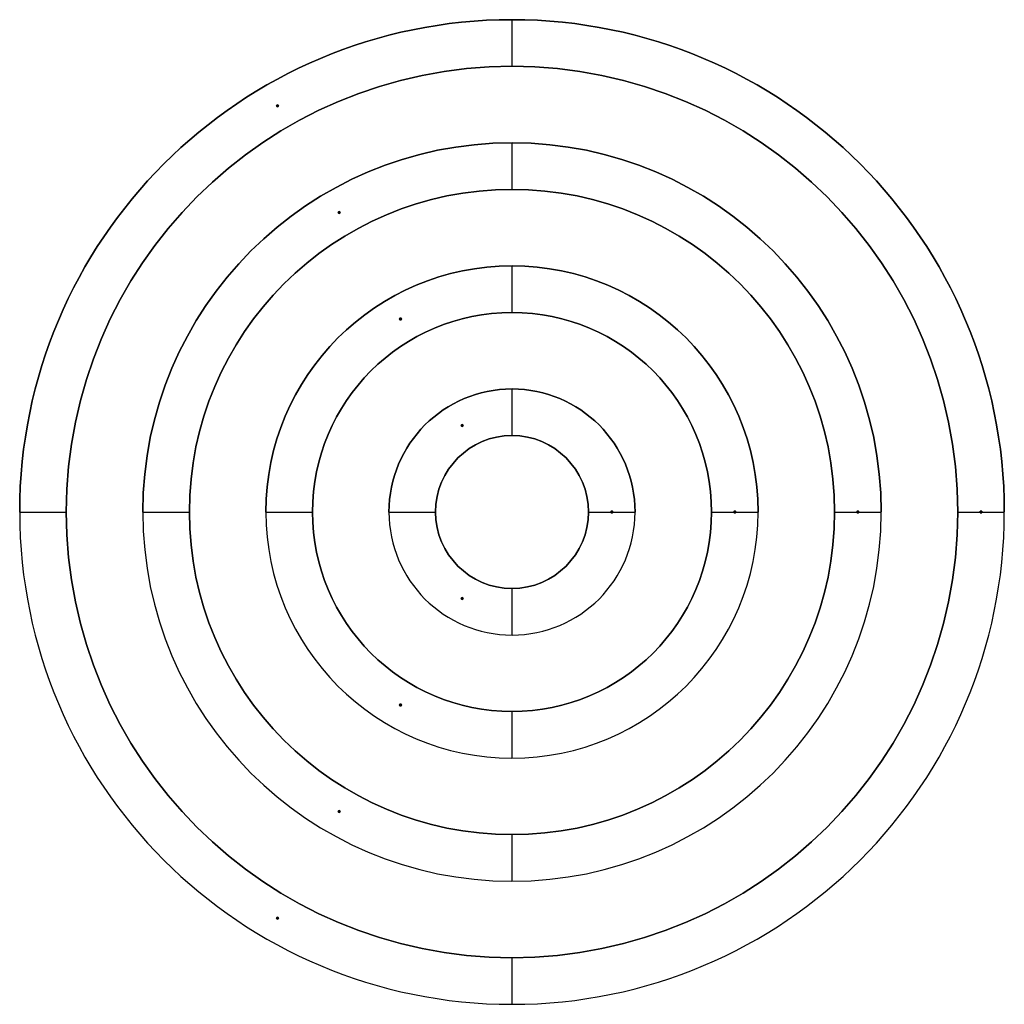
# Model space of a CAD drawing. Header units: millimetres. Extents: x -380 to 380, y -380 to 380.
import ezdxf

# ---------------------------------------------------------------- set-up
doc = ezdxf.new("R2010")
doc.units = ezdxf.units.MM
doc.layers.add('Default', color=7, linetype='Continuous', true_color=0x000000)

msp = doc.modelspace()

# ---------------------------------------------------------------- linework, layer by layer
at = {"layer": 'Default', "color": 177, "true_color": 0x303f78}
for p, q in [((0, 380, -6), (0, 380, 6)), ((0, 344, -6), (0, 380, -6)), ((0, 344, 6), (0, 380, 6)), ((0, 344, -6), (0, 344, 6)), ((0, 285, 29), (0, 285, 41)), ((0, 249, 29), (0, 285, 29)), ((0, 249, 41), (0, 285, 41)), ((0, 249, 29), (0, 249, 41)), ((0, 190, 64), (0, 190, 76)), ((0, 154, 64), (0, 190, 64)), ((0, 154, 76), (0, 190, 76)), ((0, 154, 64), (0, 154, 76)), ((0, 95, 99), (0, 95, 111)), ((0, 59, 99), (0, 95, 99)), ((0, 59, 111), (0, 95, 111)), ((0, 59, 99), (0, 59, 111)), ((-380, 0, -6), (-344, 0, -6)), ((-380, 0, 6), (-344, 0, 6)), ((-285, 0, 29), (-249, 0, 29)), ((-285, 0, 41), (-249, 0, 41)), ((-190, 0, 64), (-154, 0, 64)), ((-190, 0, 76), (-154, 0, 76)), ((-95, 0, 99), (-59, 0, 99)), ((-95, 0, 111), (-59, 0, 111)), ((59, 0, 99), (95, 0, 99)), ((59, 0, 111), (95, 0, 111)), ((154, 0, 64), (190, 0, 64)), ((154, 0, 76), (190, 0, 76)), ((249, 0, 29), (285, 0, 29)), ((249, 0, 41), (285, 0, 41)), ((344, 0, -6), (380, 0, -6)), ((344, 0, 6), (380, 0, 6)), ((0, -95, 99), (0, -59, 99)), ((0, -95, 111), (0, -59, 111)), ((0, -59, 99), (0, -59, 111)), ((0, -95, 99), (0, -95, 111)), ((0, -190, 64), (0, -154, 64)), ((0, -190, 76), (0, -154, 76)), ((0, -154, 64), (0, -154, 76)), ((0, -190, 64), (0, -190, 76)), ((0, -285, 29), (0, -249, 29)), ((0, -285, 41), (0, -249, 41)), ((0, -249, 29), (0, -249, 41)), ((0, -285, 29), (0, -285, 41)), ((0, -380, -6), (0, -344, -6)), ((0, -380, 6), (0, -344, 6)), ((0, -344, -6), (0, -344, 6)), ((0, -380, -6), (0, -380, 6))]:
    msp.add_line(p, q, dxfattribs=at)
at = {"layer": 'Default', "color": 253, "true_color": 0xa6a8ad}
for p, q in [((-181.75, 313.5, 6), (-180.25, 313.5, 6)), ((-181.75, 313.5, 600), (-180.25, 313.5, 600)), ((-181.65, 313.13, 6), (-181.65, 313.13, 600)), ((-181.38, 314.15, 6), (-181.38, 314.15, 600)), ((-181, 312.75, 6), (-181, 314.25, 6)), ((-181, 312.75, 600), (-181, 314.25, 600)), ((-180.62, 312.85, 6), (-180.62, 312.85, 600)), ((-180.35, 313.88, 6), (-180.35, 313.88, 600)), ((-134.25, 231.23, 41), (-132.75, 231.23, 41)), ((-134.25, 231.23, 600), (-132.75, 231.23, 600)), ((-134.15, 230.85, 41), (-134.15, 230.85, 600)), ((-133.88, 231.88, 41), (-133.88, 231.88, 600)), ((-133.5, 230.48, 41), (-133.5, 231.98, 41)), ((-133.5, 230.48, 600), (-133.5, 231.98, 600)), ((-133.12, 230.58, 41), (-133.12, 230.58, 600)), ((-132.85, 231.6, 41), (-132.85, 231.6, 600)), ((-86.75, 148.96, 76), (-85.25, 148.96, 76)), ((-86.75, 148.96, 600), (-85.25, 148.96, 600)), ((-86.65, 148.58, 76), (-86.65, 148.58, 600)), ((-86.38, 149.61, 76), (-86.38, 149.61, 600)), ((-86, 148.21, 76), (-86, 149.71, 76)), ((-86, 148.21, 600), (-86, 149.71, 600)), ((-85.62, 148.31, 76), (-85.62, 148.31, 600)), ((-85.35, 149.33, 76), (-85.35, 149.33, 600)), ((-39.25, 66.68, 111), (-37.75, 66.68, 111)), ((-39.25, 66.68, 600), (-37.75, 66.68, 600)), ((-39.15, 66.31, 111), (-39.15, 66.31, 600)), ((-38.88, 67.33, 111), (-38.88, 67.33, 600)), ((-38.5, 65.93, 111), (-38.5, 67.43, 111)), ((-38.5, 65.93, 600), (-38.5, 67.43, 600)), ((-38.12, 66.03, 111), (-38.12, 66.03, 600)), ((-37.85, 67.06, 111), (-37.85, 67.06, 600)), ((76.25, 0, 111), (76.25, 0, 600)), ((76.25, 0, 111), (77.75, 0, 111)), ((76.25, 0, 600), (77.75, 0, 600)), ((77, 0.75, 111), (77, 0.75, 600)), ((77, -0.75, 111), (77, 0.75, 111)), ((77, -0.75, 600), (77, 0.75, 600)), ((77.75, 0, 111), (77.75, 0, 600)), ((171.25, 0, 76), (171.25, 0, 600)), ((171.25, 0, 76), (172.75, 0, 76)), ((171.25, 0, 600), (172.75, 0, 600)), ((172, 0.75, 76), (172, 0.75, 600)), ((172, -0.75, 76), (172, 0.75, 76)), ((172, -0.75, 600), (172, 0.75, 600)), ((172.75, 0, 76), (172.75, 0, 600)), ((266.25, 0, 41), (266.25, 0, 600)), ((266.25, 0, 41), (267.75, 0, 41)), ((266.25, 0, 600), (267.75, 0, 600)), ((267, 0.75, 41), (267, 0.75, 600)), ((267, -0.75, 41), (267, 0.75, 41)), ((267, -0.75, 600), (267, 0.75, 600)), ((267.75, 0, 41), (267.75, 0, 600)), ((361.25, 0, 6), (361.25, 0, 600)), ((361.25, 0, 6), (362.75, 0, 6)), ((361.25, 0, 600), (362.75, 0, 600)), ((362, 0.75, 6), (362, 0.75, 600)), ((362, -0.75, 6), (362, 0.75, 6)), ((362, -0.75, 600), (362, 0.75, 600)), ((362.75, 0, 6), (362.75, 0, 600)), ((77, -0.75, 111), (77, -0.75, 600)), ((172, -0.75, 76), (172, -0.75, 600)), ((267, -0.75, 41), (267, -0.75, 600)), ((362, -0.75, 6), (362, -0.75, 600)), ((-39.25, -66.68, 111), (-37.75, -66.68, 111)), ((-39.25, -66.68, 600), (-37.75, -66.68, 600)), ((-39.15, -66.31, 111), (-39.15, -66.31, 600)), ((-38.88, -67.33, 111), (-38.88, -67.33, 600)), ((-38.5, -67.43, 111), (-38.5, -65.93, 111)), ((-38.5, -67.43, 600), (-38.5, -65.93, 600)), ((-38.12, -66.03, 111), (-38.12, -66.03, 600)), ((-37.85, -67.06, 111), (-37.85, -67.06, 600)), ((-86.75, -148.96, 76), (-85.25, -148.96, 76)), ((-86.75, -148.96, 600), (-85.25, -148.96, 600)), ((-86.65, -148.58, 76), (-86.65, -148.58, 600)), ((-86.38, -149.61, 76), (-86.38, -149.61, 600)), ((-86, -149.71, 76), (-86, -148.21, 76)), ((-86, -149.71, 600), (-86, -148.21, 600)), ((-85.62, -148.31, 76), (-85.62, -148.31, 600)), ((-85.35, -149.33, 76), (-85.35, -149.33, 600)), ((-134.25, -231.23, 41), (-132.75, -231.23, 41)), ((-134.25, -231.23, 600), (-132.75, -231.23, 600)), ((-134.15, -230.85, 41), (-134.15, -230.85, 600)), ((-133.88, -231.88, 41), (-133.88, -231.88, 600)), ((-133.5, -231.98, 41), (-133.5, -230.48, 41)), ((-133.5, -231.98, 600), (-133.5, -230.48, 600)), ((-133.12, -230.58, 41), (-133.12, -230.58, 600)), ((-132.85, -231.6, 41), (-132.85, -231.6, 600)), ((-181.75, -313.5, 6), (-180.25, -313.5, 6)), ((-181.75, -313.5, 600), (-180.25, -313.5, 600)), ((-181.65, -313.13, 6), (-181.65, -313.13, 600)), ((-181.38, -314.15, 6), (-181.38, -314.15, 600)), ((-181, -314.25, 6), (-181, -312.75, 6)), ((-181, -314.25, 600), (-181, -312.75, 600)), ((-180.62, -312.85, 6), (-180.62, -312.85, 600)), ((-180.35, -313.88, 6), (-180.35, -313.88, 600))]:
    msp.add_line(p, q, dxfattribs=at)
for centre in [(-181, 313.5, 6), (-181, 313.5, 303), (-133.5, 231.23, 41), (-133.5, 231.23, 320.5), (-86, 148.96, 76), (-86, 148.96, 338), (-38.5, 66.68, 111), (-38.5, 66.68, 355.5), (77, 0, 111), (77, 0, 355.5), (172, 0, 76), (172, 0, 338), (267, 0, 41), (267, 0, 320.5), (362, 0, 6), (362, 0, 303), (-38.5, -66.68, 111), (-38.5, -66.68, 355.5), (-86, -148.96, 76), (-86, -148.96, 338), (-133.5, -231.23, 41), (-133.5, -231.23, 320.5), (-181, -313.5, 6), (-181, -313.5, 303)]:
    msp.add_circle(centre, 0.75, dxfattribs=at)
at = {"layer": 'Default', "color": 253, "true_color": 0xa6a8ad, "extrusion": (0, 0, -1)}
for centre in [(181, 313.5, -600), (133.5, 231.23, -600), (86, 148.96, -600), (38.5, 66.68, -600), (-77, 0, -600), (-172, 0, -600), (-267, 0, -600), (-362, 0, -600), (38.5, -66.68, -600), (86, -148.96, -600), (133.5, -231.23, -600), (181, -313.5, -600)]:
    msp.add_circle(centre, 0.75, dxfattribs=at)
at = {"layer": 'Default', "color": 177, "true_color": 0x303f78, "extrusion": (0, 0, -1)}
for centre, radius, start, end in [((0, 0, -6), 380, 0, 180), ((0, 0, 6), 344, 0, 90), ((0, 0, -6), 344, 0, 90), ((0, 0, 6), 344, 90, 180), ((0, 0, -6), 344, 90, 180), ((0, 0, -41), 285, 0, 180), ((0, 0, -29), 249, 0, 90), ((0, 0, -41), 249, 0, 90), ((0, 0, -29), 249, 90, 180), ((0, 0, -41), 249, 90, 180), ((0, 0, -76), 190, 0, 180), ((0, 0, -64), 154, 0, 90), ((0, 0, -76), 154, 0, 90), ((0, 0, -64), 154, 90, 180), ((0, 0, -76), 154, 90, 180), ((0, 0, -111), 95, 0, 180), ((0, 0, -99), 59, 0, 90), ((0, 0, -111), 59, 0, 90), ((0, 0, -99), 59, 90, 180), ((0, 0, -111), 59, 90, 180), ((0, 0, -99), 59, 270, 360), ((0, 0, -111), 59, 270, 360), ((0, 0, -99), 59, 180, 270), ((0, 0, -111), 59, 180, 270), ((0, 0, -76), 154, 180, 270), ((0, 0, -64), 154, 180, 270), ((0, 0, -41), 249, 180, 270), ((0, 0, -29), 249, 180, 270), ((0, 0, -6), 344, 180, 270), ((0, 0, 6), 344, 180, 270), ((0, 0, -6), 344, 270, 0), ((0, 0, 6), 344, 270, 0), ((0, 0, -41), 249, 270, 0), ((0, 0, -29), 249, 270, 0), ((0, 0, -76), 154, 270, 0), ((0, 0, -64), 154, 270, 0)]:
    msp.add_arc(centre, radius, start, end, dxfattribs=at)
at = {"layer": 'Default', "color": 177, "true_color": 0x303f78}
for centre, radius, start, end in [((0, 0, -6), 380, 0, 180), ((0, 0), 380, 0, 180), ((0, 0), 344, 0, 180), ((0, 0, 29), 285, 0, 180), ((0, 0, 35), 285, 0, 180), ((0, 0, 35), 249, 0, 180), ((0, 0, 64), 190, 0, 180), ((0, 0, 70), 190, 0, 180), ((0, 0, 70), 154, 0, 180), ((0, 0, 99), 95, 0, 180), ((0, 0, 105), 95, 0, 180), ((0, 0, 105), 59, 0, 180), ((0, 0, -6), 380, 180, 0), ((0, 0, 6), 380, 180, 0), ((0, 0), 380, 180, 0), ((0, 0), 344, 180, 0), ((0, 0, 29), 285, 180, 0), ((0, 0, 41), 285, 180, 0), ((0, 0, 35), 285, 180, 0), ((0, 0, 35), 249, 180, 0), ((0, 0, 64), 190, 180, 0), ((0, 0, 76), 190, 180, 0), ((0, 0, 70), 190, 180, 0), ((0, 0, 70), 154, 180, 0), ((0, 0, 99), 95, 180, 0), ((0, 0, 111), 95, 180, 0), ((0, 0, 105), 95, 180, 0), ((0, 0, 105), 59, 180, 0)]:
    msp.add_arc(centre, radius, start, end, dxfattribs=at)
for points in [[(-380, 0, -6), (-380, 0), (-380, 0, 6)], [(-344, 0, -6), (-344, 0), (-344, 0, 6)], [(-285, 0, 29), (-285, 0, 35), (-285, 0, 41)], [(-249, 0, 29), (-249, 0, 35), (-249, 0, 41)], [(-190, 0, 64), (-190, 0, 70), (-190, 0, 76)], [(-154, 0, 64), (-154, 0, 70), (-154, 0, 76)], [(-95, 0, 99), (-95, 0, 105), (-95, 0, 111)], [(59, 0, 111), (59, 0, 105), (59, 0, 99)], [(95, 0, 111), (95, 0, 105), (95, 0, 99)], [(154, 0, 76), (154, 0, 70), (154, 0, 64)], [(190, 0, 76), (190, 0, 70), (190, 0, 64)], [(249, 0, 41), (249, 0, 35), (249, 0, 29)], [(285, 0, 41), (285, 0, 35), (285, 0, 29)], [(344, 0, 6), (344, 0), (344, 0, -6)], [(380, 0, 6), (380, 0), (380, 0, -6)], [(-59, 0, 99), (-59, 0, 105), (-59, 0, 111)]]:
    msp.add_open_spline(points, degree=2, dxfattribs=at)

doc.saveas('drawing.dxf')
